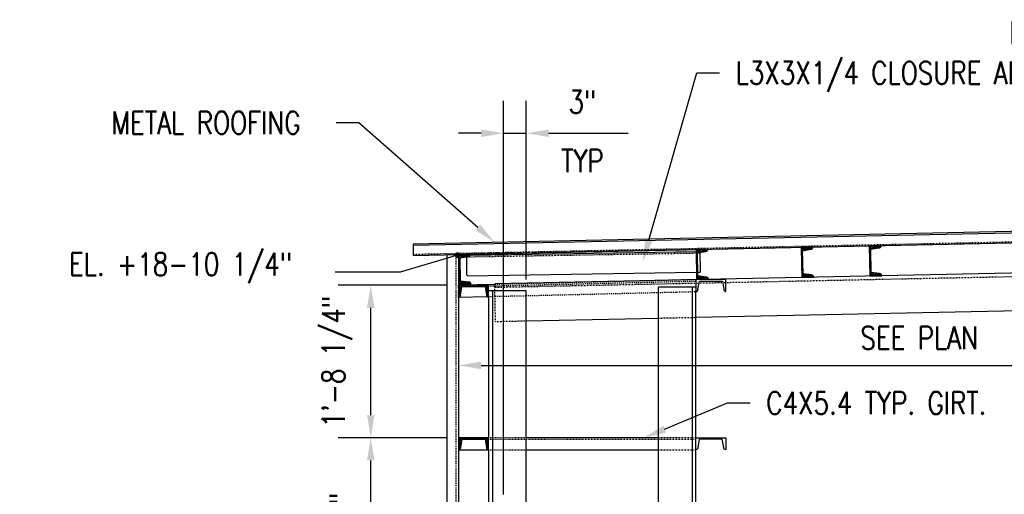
# Model space of a CAD drawing. Header units: inches. Extents: x 382 to 3028, y 70 to 495.
# Tile 38 of 41: x 1964 to 2095, y 195 to 258. Entities that reach past the tile are written whole.
import ezdxf
from ezdxf import colors
from ezdxf.entities.mleader import LeaderData, LeaderLine
from ezdxf.math import Vec2, Vec3

# ---------------------------------------------------------------- set-up
doc = ezdxf.new("R2010")
doc.units = ezdxf.units.IN
doc.header["$MEASUREMENT"] = 0
for name, pattern in [('014200-907 MS2 Medium Dash', [0.109898, 0.068898, -0.041]), ('Dash', [0.25, 0.125, -0.125]), ('Dash - 1_16_', [0.1875, 0.125, -0.0625]), ('Hidden 3_32_', [0.140625, 0.09375, -0.046875])]:
    doc.linetypes.add(name, pattern=pattern)
for name, color, linetype in [('A-FLOR', 192, 'Continuous'), ('S-ANNO-DIMS', 1, 'Continuous'), ('S-ANNO-NOTE', 2, 'Continuous'), ('S-BEAM', 10, 'Continuous'), ('S-BEAM-HDLN', 1, 'Dash'), ('S-COLS', 2, 'Continuous'), ('S-DETL', 90, 'Continuous'), ('S-DETL-PATT', 8, 'Continuous'), ('S-DETL-THIN', 1, 'Continuous')]:
    doc.layers.add(name, color=color, linetype=linetype)
doc.layers.add('A-FLOR-OVHD', color=9, linetype='014200-907 MS2 Medium Dash', true_color=0x808080)
doc.styles.add('Annotative', font='romans.shx', dxfattribs={"width": 0.8, "height": 0.125})
doc.dimstyles.new('Annotative', dxfattribs={"dimscale": 0, "dimtxt": 0.125, "dimasz": 0.125, "dimexe": 0.18, "dimexo": 0.0625, "dimgap": 0.09, "dimtad": 1, "dimdec": 3, "dimzin": 3, "dimdsep": 46, "dimlunit": 4, "dimtxsty": 'Annotative', "dimcen": 0.09, "dimclrt": 2, "dimazin": 2, "dimtfac": 1, "dimtdec": 3, "dimtmove": 0, "dimatfit": 0, "dimfxl": 1, "dimtfill": 1, "dimfrac": 2, "dimtolj": 1, "dimtzin": 0, "dimarcsym": 0})
pattern_1 = [(45, (0, 0), (-0.176776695, 0.176776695), []), (45, (0, 0.125), (-0.176776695, 0.176776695), [])]

# ---------------------------------------------------------------- blocks, each defined once
blk = doc.blocks.new('051200_Column-L-Angle - L5X5X1_2-1695943-CANOPY WIDTH TRANSITION')
for p, q in [((758.21, 221.5), (757.71, 221.5)), ((758.21, 221.5), (758.21, 132)), ((758.54, 221.5), (758.21, 221.5)), ((758.71, 221.5), (758.55, 221.5)), ((762.21, 221.5), (758.71, 221.5)), ((762.71, 221.5), (762.21, 221.5)), ((762.71, 217.54), (762.71, 221.5)), ((757.71, 220.67), (757.71, 202)), ((762.71, 193), (762.71, 217.53)), ((757.71, 200.42), (757.71, 178)), ((762.71, 188.5), (762.71, 193)), ((762.71, 188), (762.71, 188.5)), ((762.71, 166.42), (762.71, 188)), ((757.71, 176.42), (757.71, 154)), ((762.71, 161.92), (762.71, 166.42)), ((762.71, 161.42), (762.71, 161.92)), ((762.71, 139.42), (762.71, 161.42)), ((757.71, 152.42), (757.71, 133.58)), ((762.71, 134.92), (762.71, 139.42)), ((762.71, 134.42), (762.71, 134.92)), ((762.71, 132), (762.71, 134.42)), ((758.21, 132), (757.71, 132)), ((758.71, 132), (758.21, 132)), ((762.21, 132), (758.71, 132)), ((762.71, 132), (762.21, 132))]:
    blk.add_line(p, q)
blk = doc.blocks.new('051200_Column-L-Angle - L5X5X1_2-1711325-CANOPY WIDTH TRANSITION')
for p, q in [((780.21, 222), (780.21, 217.9)), ((780.71, 222), (780.21, 222)), ((784.21, 222), (780.71, 222)), ((784.71, 222), (784.21, 222)), ((784.71, 222), (784.71, 132)), ((785.21, 222), (784.71, 222)), ((785.21, 202), (785.21, 221.42)), ((780.21, 217.9), (780.21, 193)), ((785.21, 178), (785.21, 200.42)), ((780.21, 193), (780.21, 188.5)), ((780.21, 188.5), (780.21, 188)), ((780.21, 188), (780.21, 166.42)), ((785.21, 154), (785.21, 176.42)), ((780.21, 166.42), (780.21, 161.92)), ((780.21, 161.92), (780.21, 161.42)), ((780.21, 161.42), (780.21, 139.42)), ((785.21, 133.58), (785.21, 152.42)), ((780.21, 139.42), (780.21, 134.92)), ((780.21, 134.92), (780.21, 134.42)), ((780.21, 134.42), (780.21, 132)), ((780.71, 132), (780.21, 132)), ((784.21, 132), (780.71, 132)), ((784.71, 132), (784.21, 132)), ((785.21, 132), (784.71, 132))]:
    blk.add_line(p, q)
blk = doc.blocks.new('051200_StructuralFraming-C-Channel - C4X5_4-V33-CANOPY WIDTH TRANSITION')
at = {"lineweight": -3}
for p, q in [((753.71, 222.25), (753.71, 220.67)), ((757.71, 222.25), (753.71, 222.25)), ((757.71, 220.67), (757.71, 222.25)), ((754, 220.97), (754.18, 222.07)), ((754.18, 222.07), (757.24, 222.07)), ((757.24, 222.07), (757.41, 220.97))]:
    blk.add_line(p, q, dxfattribs=at)
for centre, start, end in [((753.71, 220.97), 270, 0), ((757.71, 220.97), 180, 270)]:
    blk.add_arc(centre, 0.296, start, end, dxfattribs=at)
blk = doc.blocks.new('051200_StructuralFraming-C-Channel - C4X5_4-1770767-CANOPY WIDTH TRANSITION')
at = {"layer": 'S-BEAM'}
for p, q in [((753.7, 221.88), (753.7, 222.25)), ((753.7, 222.25), (753.7, 222.25)), ((758.53, 222.36), (753.78, 222.25)), ((753.73, 220.67), (757.49, 220.76))]:
    blk.add_line(p, q, dxfattribs=at)
at = {"layer": 'S-BEAM', "linetype": 'Hidden 3_32_'}
blk.add_line((757.71, 222.16), (758.53, 222.18), dxfattribs=at)
at = {"layer": 'S-BEAM-HDLN'}
for p, q in [((753.71, 222.07), (757.7, 222.16)), ((785.2, 223), (758.53, 222.36)), ((758.53, 222.18), (785.2, 222.82)), ((785.2, 223), (785.2, 222.63)), ((785.21, 222.46), (785.23, 221.43)), ((753.7, 222.07), (753.7, 222.07)), ((753.73, 220.68), (753.71, 221.71)), ((758.56, 220.79), (762.7, 220.88)), ((762.71, 220.88), (780.2, 221.3)), ((780.21, 221.3), (784.7, 221.41)), ((784.71, 221.41), (785.2, 221.42)), ((785.21, 221.42), (785.23, 221.42)), ((785.23, 221.42), (785.23, 221.51)), ((785.23, 221.43), (785.23, 221.42)), ((785.23, 221.42), (785.23, 221.42)), ((753.73, 220.76), (753.73, 220.67)), ((753.73, 220.67), (753.73, 220.68)), ((753.73, 220.67), (753.73, 220.67)), ((757.5, 220.76), (757.7, 220.76)), ((757.71, 220.76), (758.2, 220.78)), ((758.21, 220.78), (758.56, 220.79))]:
    blk.add_line(p, q, dxfattribs=at)
blk = doc.blocks.new('051200_StructuralFraming-C-Channel - C4X5_4-1771552-CANOPY WIDTH TRANSITION')
at = {"lineweight": -3}
for p, q in [((755.31, 226.38), (753.73, 226.35)), ((753.73, 226.35), (753.81, 222.35)), ((753.92, 225.88), (755.02, 226.08)), ((753.98, 222.82), (753.92, 225.88)), ((753.81, 222.35), (755.39, 222.38)), ((755.09, 222.67), (753.98, 222.82))]:
    blk.add_line(p, q, dxfattribs=at)
for centre, start, end in [((755.01, 226.38), 271.19, 1.19), ((755.09, 222.38), 1.19, 91.19)]:
    blk.add_arc(centre, 0.296, start, end, dxfattribs=at)
blk = doc.blocks.new('051200_StructuralFraming-C-Channel - C4X5_4-1771553-CANOPY WIDTH TRANSITION')
for p, q in [((786.82, 227.04), (785.24, 227.01)), ((785.24, 227.01), (785.24, 227.01)), ((785.24, 227), (785.32, 223.01)), ((785.44, 226.55), (786.53, 226.74)), ((785.5, 223.49), (785.44, 226.55)), ((786.6, 223.34), (785.5, 223.49)), ((785.32, 223.01), (786.9, 223.05))]:
    blk.add_line(p, q)
for centre, start, end in [((786.53, 227.04), 271.19, 358.9623), ((786.53, 227.04), 359.7702, 1.19), ((786.61, 223.04), 1.19, 91.19)]:
    blk.add_arc(centre, 0.296, start, end)
blk = doc.blocks.new('051200_StructuralFraming-L-Angle - L3X3X1_4-1772812-CANOPY WIDTH TRANSITION')
at = {"layer": 'S-BEAM', "linetype": 'Hidden 3_32_'}
for p, q in [((785.25, 226.5), (754.8, 225.99)), ((785.73, 226.51), (785.44, 226.5))]:
    blk.add_line(p, q, dxfattribs=at)
at = {"layer": 'S-BEAM'}
for p, q in [((755.26, 226.25), (785.25, 226.75)), ((784.96, 227), (785.24, 227)), ((785.73, 226.6), (785.73, 226.51)), ((785.73, 226.51), (785.77, 224.26)), ((754.8, 225.99), (754.8, 226.04)), ((754.84, 223.74), (754.8, 225.99)), ((754.85, 223.49), (754.84, 223.74)), ((754.85, 223.49), (785.3, 224)), ((785.49, 224), (785.78, 224.01)), ((785.77, 224.26), (785.78, 224.01))]:
    blk.add_line(p, q, dxfattribs=at)
at = {"layer": 'S-BEAM-HDLN'}
for p, q in [((754.8, 226.49), (784, 226.98)), ((754.8, 226.37), (754.8, 226.49)), ((754.8, 226.24), (754.8, 226.36)), ((754.8, 226.24), (755.25, 226.25)), ((754.8, 226.05), (754.8, 226.24)), ((785.24, 227), (785.73, 227.01)), ((785.25, 226.75), (785.73, 226.76)), ((785.43, 226.5), (785.25, 226.5)), ((785.73, 227.01), (785.73, 226.76)), ((785.73, 226.76), (785.73, 226.61)), ((785.31, 224), (785.49, 224))]:
    blk.add_line(p, q, dxfattribs=at)
blk = doc.blocks.new('*D102')
at = {"layer": 'Defpoints', "color": 0, "transparency": 16777216}
for p in [(2031.25, 242.43), (2031.25, 221.5), (2028.25, 193)]:
    blk.add_point(p, dxfattribs=at)
at = {"layer": 'S-ANNO-DIMS', "color": 0, "lineweight": -2, "transparency": 16777216}
for p, q in [((2028.25, 194.5), (2028.25, 246.75)), ((2031.25, 223), (2031.25, 246.75)), ((2025.25, 242.43), (2022.25, 242.43)), ((2028.25, 242.43), (2031.25, 242.43)), ((2034.25, 242.43), (2037.25, 242.43))]:
    blk.add_line(p, q, dxfattribs=at)
at = {"layer": 'S-ANNO-DIMS', "color": 0, "transparency": 16777216}
for points in [[(2025.25, 242.93), (2025.25, 241.93), (2028.25, 242.43)], [(2034.25, 242.93), (2034.25, 241.93), (2031.25, 242.43)]]:
    blk.add_solid(points, dxfattribs=at)
at = {"layer": 'S-ANNO-DIMS', "color": 2, "lineweight": -3, "transparency": 16777216, "insert": (2038.71, 246.59), "char_height": 3, "width": 17.4694, "attachment_point": 5, "line_spacing_factor": 0.983083, "style": 'Annotative'}
blk.add_mtext('\\A1;3"', dxfattribs=at)
at = {"layer": 'S-ANNO-DIMS', "color": 2, "lineweight": -3, "transparency": 16777216, "insert": (2038.71, 238.77), "char_height": 3, "width": 17.4694, "attachment_point": 5, "style": 'Annotative'}
blk.add_mtext('\\A1;TYP', dxfattribs=at)
blk = doc.blocks.new('*D99')
at = {"layer": 'Defpoints', "color": 0, "transparency": 16777216}
for p in [(2010.61, 202), (2022.25, 202), (2022.25, 178)]:
    blk.add_point(p, dxfattribs=at)
at = {"layer": 'S-ANNO-DIMS', "color": 0, "lineweight": -2, "transparency": 16777216}
for p, q in [((2020.75, 202), (2006.29, 202)), ((2010.61, 181), (2010.61, 199)), ((2020.75, 178), (2006.29, 178))]:
    blk.add_line(p, q, dxfattribs=at)
at = {"layer": 'S-ANNO-DIMS', "color": 0, "transparency": 16777216}
for points in [[(2010.11, 199), (2011.11, 199), (2010.61, 202)], [(2010.11, 181), (2011.11, 181), (2010.61, 178)]]:
    blk.add_solid(points, dxfattribs=at)
at = {"layer": 'S-ANNO-DIMS', "color": 2, "lineweight": -3, "transparency": 16777216, "insert": (2006.66, 190), "char_height": 3, "width": 12.3279, "attachment_point": 5, "rotation": 90, "style": 'Annotative'}
blk.add_mtext('\\A1;2\'-0"', dxfattribs=at)
blk = doc.blocks.new('*D98')
at = {"layer": 'Defpoints', "color": 0, "transparency": 16777216}
for p in [(2010.61, 222.25), (2022.25, 222.25), (2022.25, 202)]:
    blk.add_point(p, dxfattribs=at)
at = {"layer": 'S-ANNO-DIMS', "color": 0, "lineweight": -2, "transparency": 16777216}
for p, q in [((2020.75, 222.25), (2006.29, 222.25)), ((2010.61, 205), (2010.61, 219.25)), ((2020.75, 202), (2006.29, 202))]:
    blk.add_line(p, q, dxfattribs=at)
at = {"layer": 'S-ANNO-DIMS', "color": 0, "transparency": 16777216}
for points in [[(2010.11, 219.25), (2011.11, 219.25), (2010.61, 222.25)], [(2010.11, 205), (2011.11, 205), (2010.61, 202)]]:
    blk.add_solid(points, dxfattribs=at)
at = {"layer": 'S-ANNO-DIMS', "color": 2, "lineweight": -3, "transparency": 16777216, "insert": (2006.16, 212.12), "char_height": 3, "width": 23.594, "attachment_point": 5, "rotation": 90, "style": 'Annotative'}
blk.add_mtext('\\A1;1\'-8 1/4"', dxfattribs=at)
blk = doc.blocks.new('*D97')
at = {"layer": 'Defpoints', "color": 0}
for p in [(2022.25, 226.35), (2144.47, 211.62), (2144.47, 187.62)]:
    blk.add_point(p, dxfattribs=at)
at = {"layer": 'S-ANNO-DIMS', "color": 0, "lineweight": -2, "transparency": 16777216}
blk.add_line((2025.25, 211.62), (2141.47, 211.62), dxfattribs=at)
at = {"layer": 'S-ANNO-DIMS', "color": 0, "transparency": 16777216}
for points in [[(2025.25, 212.12), (2025.25, 211.12), (2022.25, 211.62)], [(2141.47, 212.12), (2141.47, 211.12), (2144.47, 211.62)]]:
    blk.add_solid(points, dxfattribs=at)
at = {"layer": 'S-ANNO-DIMS', "color": 2, "lineweight": -3, "transparency": 16777216, "insert": (2083.42, 215.28), "char_height": 3, "width": 21.2346, "attachment_point": 5, "style": 'Annotative'}
blk.add_mtext('\\A1;SEE PLAN', dxfattribs=at)
blk = doc.blocks.new('_Dot')
at = {"color": 0, "linetype": 'ByBlock', "lineweight": -2}
blk.add_line((-0.5, 0), (-1, 0), dxfattribs=at)
at = {"color": 0, "linetype": 'ByBlock', "const_width": 0.5}
blk.add_lwpolyline([(-0.25, 0, 1), (0.25, 0, 1)], format="xyb", close=True, dxfattribs=at)
blk = doc.blocks.new('051200_StructuralFraming-C-Channel - C4X5_4-V15-DOOR RAIL SUPPORT 2')
at = {"lineweight": -3}
for p, q in [((753.71, 202), (753.71, 200.42)), ((757.71, 202), (753.71, 202)), ((754, 200.72), (754.18, 201.82)), ((754.18, 201.82), (757.24, 201.82)), ((757.24, 201.82), (757.41, 200.72)), ((757.71, 200.42), (757.71, 202))]:
    blk.add_line(p, q, dxfattribs=at)
for centre, start, end in [((753.71, 200.72), 270, 0), ((757.71, 200.72), 180, 270)]:
    blk.add_arc(centre, 0.296, start, end, dxfattribs=at)

msp = doc.modelspace()

# ---------------------------------------------------------------- hatches: boundary and pattern name
at = {"layer": 'S-DETL-PATT'}
h = msp.add_hatch(dxfattribs=at)
h.set_pattern_fill('STEEL', color=256, scale=2)
h.set_pattern_definition([(45, (22.99504, 0.47766), (-0.176776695, 0.176776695), []), (45, (22.99504, 0.60266), (-0.176776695, 0.176776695), [])])
h.paths.add_polyline_path([(2078.3598, 227.5107, 0.00972036), (2078.3598, 227.5222), (2076.7801, 227.4894), (2076.8632, 223.4903), (2078.4428, 223.5231, 0.41421356), (2078.1407, 223.8129), (2077.0374, 223.9642), (2076.9738, 227.0231), (2078.07, 227.2201, 0.40287112)])
h = msp.add_hatch(dxfattribs=at)
h.set_pattern_fill('STEEL', color=256, scale=2)
h.set_pattern_definition(pattern_1)
h.paths.add_polyline_path([(2023.8497, 226.3818), (2022.2701, 226.3489), (2022.3532, 222.3498), (2023.9328, 222.3826, 0.41421356), (2023.6307, 222.6724), (2022.5274, 222.8237), (2022.4638, 225.8826), (2023.56, 226.0797, 0.41421356)])
h = msp.add_hatch(dxfattribs=at)
h.set_pattern_fill('STEEL', color=256, scale=2)
h.set_pattern_definition(pattern_1)
h.paths.add_polyline_path([(2055.3647, 227.0331, 0.00972036), (2055.3647, 227.0446), (2053.7851, 227.0118), (2053.8681, 223.0126), (2055.4478, 223.0454, 0.41421356), (2055.1457, 223.3352), (2054.0423, 223.4866), (2053.9788, 226.5455), (2055.0749, 226.7425, 0.40287112)])
h = msp.add_hatch(dxfattribs=at)
h.set_pattern_fill('STEEL', color=256, scale=2)
h.set_pattern_definition([(45, (13.94955, 0.28994), (-0.176776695, 0.176776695), []), (45, (13.94955, 0.41494), (-0.176776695, 0.176776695), [])])
h.paths.add_polyline_path([(2069.3143, 227.323, 0.00972036), (2069.3143, 227.3345), (2067.7346, 227.3017), (2067.8177, 223.3026), (2069.3973, 223.3354, 0.41421356), (2069.0953, 223.6252), (2067.9919, 223.7765), (2067.9283, 226.8354), (2069.0245, 227.0324, 0.40287112)])
h = msp.add_hatch(dxfattribs=at)
h.set_pattern_fill('STEEL', color=256, scale=2)
h.set_pattern_definition(pattern_1)
h.paths.add_polyline_path([(2026.2493, 222.25), (2022.2493, 222.25), (2022.2493, 220.67, 0.41421356), (2022.5453, 220.966), (2022.7195, 222.066), (2025.7791, 222.066), (2025.9533, 220.966, 0.41421356), (2026.2493, 220.67)])
h = msp.add_hatch(dxfattribs=at)
h.set_pattern_fill('STEEL', color=256, scale=2)
h.set_pattern_definition([(45, (0, 48), (-0.176776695, 0.176776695), []), (45, (0, 48.125), (-0.176776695, 0.176776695), [])])
h.paths.add_polyline_path([(2022.7246, 201.816), (2025.7842, 201.816), (2025.9584, 200.716, 0.41421356), (2026.2544, 200.42), (2026.2544, 202), (2022.2544, 202), (2022.2544, 200.42, 0.41421356), (2022.5504, 200.716)])

# ---------------------------------------------------------------- linework, layer by layer
at = {"layer": 'A-FLOR', "lineweight": -3}
for p, q in [((2101.7493, 229.5), (2016.2493, 227.724)), ((2016.2493, 226.2236), (2101.7493, 227.9997)), ((2016.2493, 227.724), (2016.2493, 226.2236))]:
    msp.add_line(p, q, dxfattribs=at)
at = {"layer": 'A-FLOR-OVHD', "lineweight": -3}
msp.add_line((2016.2493, 226.3737), (2101.7493, 228.1497), dxfattribs=at)
at = {"layer": 'S-ANNO-DIMS'}
msp.add_line((2037.2493, 242.4296), (2044.7728, 242.4296), dxfattribs=at)
at = {"layer": 'S-BEAM'}
for p, q in [((2099.2627, 223.9495), (2027.068, 222.4498)), ((2053.7493, 218.003), (2096.7501, 218.8962)), ((2031.2494, 217.5356), (2048.7496, 217.8991)), ((2048.7493, 202), (2031.2493, 202)), ((2022.2544, 200.42), (2026.2442, 200.42)), ((2031.2493, 200.42), (2048.7493, 200.42))]:
    msp.add_line(p, q, dxfattribs=at)
at = {"layer": 'S-BEAM', "linetype": 'Hidden 3_32_'}
for p, q in [((2100.8059, 223.4814), (2027.0783, 221.9499)), ((2027.1718, 217.4509), (2027.068, 222.4498)), ((2027.1718, 217.4509), (2031.2494, 217.5356)), ((2048.7496, 217.8991), (2053.7493, 218.003)), ((2026.7473, 202), (2026.2512, 202)), ((2026.2512, 201.816), (2026.7473, 201.816)), ((2031.2473, 202), (2026.7512, 202)), ((2026.7512, 201.816), (2031.2473, 201.816)), ((2031.2493, 201.816), (2048.7493, 201.816)), ((2053.2473, 202), (2048.7512, 202)), ((2048.7512, 201.816), (2053.2473, 201.816)), ((2053.7493, 202), (2053.2512, 202)), ((2053.2512, 201.816), (2053.7493, 201.816)), ((2026.2512, 200.42), (2026.7473, 200.42)), ((2026.7512, 200.42), (2031.2473, 200.42)), ((2048.7512, 200.42), (2053.2473, 200.42)), ((2053.2512, 200.42), (2053.7493, 200.42))]:
    msp.add_line(p, q, dxfattribs=at)
at = {"layer": 'S-BEAM-HDLN'}
msp.add_line((2025.781, 201.816), (2026.2473, 201.816), dxfattribs=at)
at = {"layer": 'S-DETL', "lineweight": -3}
for p, q in [((2020.7493, 130.5), (2020.7493, 226.3171)), ((2022.2493, 226.3483), (2022.2493, 130.5))]:
    msp.add_line(p, q, dxfattribs=at)
at = {"layer": 'S-DETL', "linetype": 'Dash - 1_16_', "lineweight": -3}
msp.add_line((2021.9253, 226.3415), (2021.9253, 130.5), dxfattribs=at)
at = {"layer": 'S-DETL-THIN', "lineweight": -3}
msp.add_line((2016.2493, 227.5739), (2101.7493, 229.35), dxfattribs=at)

# ---------------------------------------------------------------- block references
at = {"layer": 'S-BEAM-HDLN', "lineweight": -3}
for name in ['051200_StructuralFraming-L-Angle - L3X3X1_4-1772812-CANOPY WIDTH TRANSITION', '051200_StructuralFraming-C-Channel - C4X5_4-1770767-CANOPY WIDTH TRANSITION']:
    msp.add_blockref(name, (1268.5434, 0), dxfattribs=at)
at = {"layer": 'S-COLS', "lineweight": -3}
for name in ['051200_Column-L-Angle - L5X5X1_2-1695943-CANOPY WIDTH TRANSITION', '051200_Column-L-Angle - L5X5X1_2-1711325-CANOPY WIDTH TRANSITION']:
    msp.add_blockref(name, (1268.5434, 0), dxfattribs=at)
at = {"layer": 'S-DETL-THIN', "lineweight": -3}
for name, p in [('051200_StructuralFraming-C-Channel - C4X5_4-1771553-CANOPY WIDTH TRANSITION', (1291.5384, 0.4777)), ('051200_StructuralFraming-C-Channel - C4X5_4-1771552-CANOPY WIDTH TRANSITION', (1268.5434, 0)), ('051200_StructuralFraming-C-Channel - C4X5_4-1771553-CANOPY WIDTH TRANSITION', (1268.5434, 0)), ('051200_StructuralFraming-C-Channel - C4X5_4-1771553-CANOPY WIDTH TRANSITION', (1282.4929, 0.2899)), ('051200_StructuralFraming-C-Channel - C4X5_4-V33-CANOPY WIDTH TRANSITION', (1268.5434, 0)), ('051200_StructuralFraming-C-Channel - C4X5_4-V33-CANOPY WIDTH TRANSITION', (1300.0434, 0.75)), ('051200_StructuralFraming-C-Channel - C4X5_4-V15-DOOR RAIL SUPPORT 2', (1268.5485, 0))]:
    msp.add_blockref(name, p, dxfattribs=at)
at = {"layer": 'S-DETL-THIN', "lineweight": -3, "xscale": -1}
msp.add_blockref('051200_StructuralFraming-C-Channel - C4X5_4-V15-DOOR RAIL SUPPORT 2', (2811.4552, 0), dxfattribs=at)

# ---------------------------------------------------------------- dimensions: what is measured, and where the dimension line sits
at = {"layer": 'S-ANNO-DIMS', "lineweight": -3}
for base, p1, p2, text, override, picture, middle in [((2031.2493, 242.4296), (2028.2493, 193), (2031.2493, 221.5), '3"\\XTYP', {"dimpost": '\\X', "dimtfill": 0}, '*D102', (2038.7104, 242.4296)), ((2144.4681, 211.6185), (2022.2493, 226.3483), (2144.4681, 187.6167), 'SEE PLAN', {"dimpost": '\\X', "dimse1": 1, "dimse2": 1, "dimtfill": 0}, '*D97', (2083.4182, 211.6185))]:
    dim = msp.add_linear_dim(base=base, p1=p1, p2=p2, text=text, dimstyle='Annotative', override=override, dxfattribs=at)
    dim.commit()
    dim.dimension.update_dxf_attribs({"geometry": picture, "text_midpoint": middle, "dimtype": 160})
dim = msp.add_linear_dim(base=(2010.6069, 222.25), p1=(2022.2493, 202), p2=(2022.2493, 222.25), angle=90, dimstyle='Annotative', override={"dimpost": '\\X', "dimtfill": 0}, dxfattribs=at)
dim.commit()
dim.dimension.update_dxf_attribs({"geometry": '*D98', "text_midpoint": (2010.6069, 212.125), "dimtype": 160})
dim = msp.add_linear_dim(base=(2010.6069, 202), p1=(2022.2493, 178), p2=(2022.2493, 202), angle=90, dimstyle='Annotative', override={"dimpost": '\\X', "dimtfill": 0}, dxfattribs=at)
dim.commit()
dim.dimension.update_dxf_attribs({"geometry": '*D99', "text_midpoint": (2006.6612, 190)})

# ---------------------------------------------------------------- leaders
at = {"layer": 'S-ANNO-NOTE', "lineweight": -3}
ml = msp.add_multileader_mtext('Standard', dxfattribs=at)
ml.set_content('\\A1;L3X3X1/4 CLOSURE ANGLE. SLOPES WITH METAL ROOFING.', color=256, style='Annotative')
ml.set_leader_properties(color=1, linetype='ByLayer', lineweight=-1)
ml.build(insert=Vec2(0, 0))
ml.multileader.update_dxf_attribs({"text_right_attachment_type": 3, "dogleg_length": 0.125, "arrow_head_size": 3, "scale": 24})
ctx = ml.context
ctx.base_point, ctx.scale, ctx.char_height, ctx.arrow_head_size, ctx.landing_gap_size, ctx.plane_origin = Vec3(2158.9406, 255.7569), 24, 3, 3, 2.16, Vec3(2298.1512, 228.5527)
ctx.right_attachment, ctx.text_align_type = 3, 2
notes = []
notes.append((ctx, [(0, (1, 1, 0), (2196.3177, 240.1855), (-1, 0), 3, [(0, [(2218.5816, 225.081)], 0, [])])]))
ctx.mtext.insert, ctx.mtext.width, ctx.mtext.alignment, ctx.mtext.flow_direction = Vec3(2191.1577, 257.2569), 32.92579, 3, 5
ml = msp.add_multileader_mtext('Standard', dxfattribs=at)
ml.set_content('\\A1;L3X3X1/4 CLOSURE ANGLE. SLOPES WITH METAL ROOFING.', color=256, style='Annotative')
ml.set_leader_properties(color=1, linetype='ByLayer', lineweight=-1)
ml.build(insert=Vec2(0, 0))
ml.multileader.update_dxf_attribs({"text_right_attachment_type": 3, "dogleg_length": 0.125, "arrow_head_size": 3, "scale": 24})
ctx = ml.context
ctx.base_point, ctx.scale, ctx.char_height, ctx.arrow_head_size, ctx.landing_gap_size, ctx.plane_origin = Vec3(2056.8872, 250.4416), 24, 3, 3, 2.16, Vec3(2118.4382, 237.9494)
ctx.right_attachment = 3
notes.append((ctx, [(1, (1, 1, 0), (2053.8872, 250.4416), (1, 0), 3, [(0, [(2046.7007, 225.3603)], 0, [])])]))
ctx.mtext.insert, ctx.mtext.width, ctx.mtext.flow_direction = Vec3(2059.0472, 251.9416), 40.357444, 5
ml = msp.add_multileader_mtext('Standard', dxfattribs=at)
ml.set_content('METAL ROOFING', color=256, style='Annotative')
ml.set_leader_properties(color=1, linetype='ByLayer', lineweight=-1)
ml.build(insert=Vec2(0, 0))
ml.multileader.update_dxf_attribs({"text_right_attachment_type": 3, "dogleg_length": 0.125, "arrow_head_size": 3, "scale": 24})
ctx = ml.context
ctx.base_point, ctx.scale, ctx.char_height, ctx.arrow_head_size, ctx.landing_gap_size, ctx.plane_origin = Vec3(1974.0499, 243.8241), 24, 3, 3, 2.16, Vec3(2041.2104, 217.4724)
ctx.right_attachment = 3
notes.append((ctx, [(0, (1, 1, 0), (2009.0271, 243.8241), (-1, 0), 3, [(0, [(2027.066, 227.9486)], 0, [])])]))
ctx.mtext.insert, ctx.mtext.width, ctx.mtext.flow_direction = Vec3(1976.2099, 245.3241), 30.517851, 5
ml = msp.add_multileader_mtext('Standard', dxfattribs=at)
ml.set_content('\\A1;EL. +18-11"', color=256, style='Annotative')
ml.set_leader_properties(color=1, lineweight=-1)
ml.set_arrow_properties(name='DOT')
ml.build(insert=Vec2(0, 0))
ml.multileader.update_dxf_attribs({"text_right_attachment_type": 3, "dogleg_length": 0.36, "arrow_head_size": 0.75, "scale": 24})
ctx = ml.context
ctx.base_point, ctx.scale, ctx.char_height, ctx.arrow_head_size, ctx.landing_gap_size, ctx.plane_origin = Vec3(2161.5852, 227.5499), 24, 3, 0.75, 2.16, Vec3(2130.6971, 257.7309)
ctx.right_attachment, ctx.text_align_type = 3, 2
notes.append((ctx, [(0, (1, 1, 0), (2214.2464, 226.9784), (-1, 0), 24.684, [(0, [(2211.6525, 226.9784)], 0, [])])]))
ctx.mtext.insert, ctx.mtext.width, ctx.mtext.alignment, ctx.mtext.flow_direction = Vec3(2187.4023, 229.0499), 36.262255, 3, 5
ml = msp.add_multileader_mtext('Standard', dxfattribs=at)
ml.set_content('\\A1;EL. +18-10 1/4"', color=256, style='Annotative')
ml.set_leader_properties(color=1, lineweight=-1)
ml.set_arrow_properties(name='DOT')
ml.build(insert=Vec2(0, 0))
ml.multileader.update_dxf_attribs({"text_right_attachment_type": 3, "dogleg_length": 0.36, "arrow_head_size": 0.75, "scale": 24})
ctx = ml.context
ctx.base_point, ctx.scale, ctx.char_height, ctx.arrow_head_size, ctx.landing_gap_size, ctx.plane_origin = Vec3(1968.4099, 224.5541), 24, 3, 0.75, 2.16, Vec3(1949.6133, 257.7309)
ctx.right_attachment = 3
notes.append((ctx, [(0, (1, 1, 0), (2014.5128, 223.9827), (-1, 0), 8.64, [(0, [(2022.1137, 226.2602)], 0, [])])]))
ctx.mtext.insert, ctx.mtext.width, ctx.mtext.flow_direction = Vec3(1970.5699, 226.5541), 36.262255, 5
ml = msp.add_multileader_mtext('Standard', dxfattribs=at)
ml.set_content('C4X5.4 TYP. GIRT.', color=256, style='Annotative')
ml.set_leader_properties(color=1, linetype='ByLayer', lineweight=-1)
ml.build(insert=Vec2(0, 0))
ml.multileader.update_dxf_attribs({"text_right_attachment_type": 3, "dogleg_length": 0.125, "arrow_head_size": 3, "scale": 24})
ctx = ml.context
ctx.base_point, ctx.scale, ctx.char_height, ctx.arrow_head_size, ctx.landing_gap_size, ctx.plane_origin = Vec3(2060.9535, 206.6317), 24, 3, 3, 2.16, Vec3(2051.3547, 196.1129)
ctx.right_attachment = 3
notes.append((ctx, [(0, (1, 1, 0), (2057.9535, 206.6317), (1, 0), 3, [(0, [(2046.851, 202)], 0, [])])]))
ctx.mtext.insert, ctx.mtext.width, ctx.mtext.flow_direction = Vec3(2063.1135, 208.1317), 19.518349, 5
for ctx, leaders in notes:
    for number, flags, end, landing, length, lines in leaders:
        leader = LeaderData()
        leader.index, (leader.has_last_leader_line, leader.has_dogleg_vector, leader.attachment_direction) = number, flags
        leader.last_leader_point, leader.dogleg_vector, leader.dogleg_length = Vec3(end), Vec3(landing), length
        for number, points, colour, breaks in lines:
            line = LeaderLine()
            line.index, line.vertices, line.color, line.breaks = number, Vec3.list(points), colors.encode_raw_color(colour), breaks
            leader.lines.append(line)
        ctx.leaders.append(leader)

doc.saveas('drawing.dxf')
